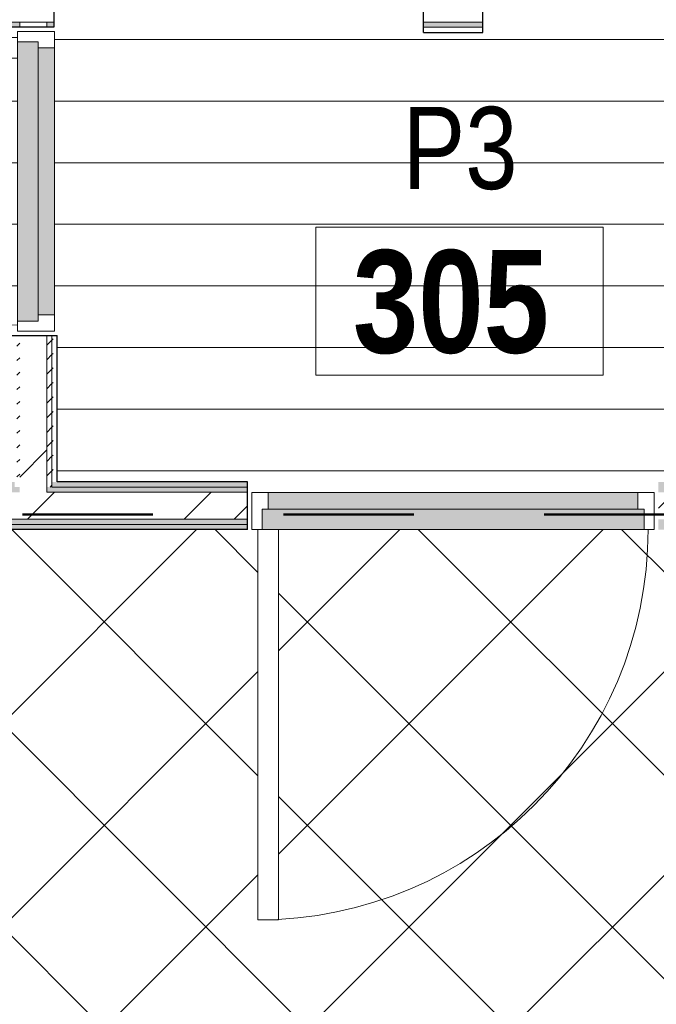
# Model space of a CAD drawing. Header units: millimetres. Extents: x -2764 to 55441, y -2158 to 22251.
# Tile 30 of 70: x 7962 to 9512, y 10702 to 13098. Entities that reach past the tile are written whole.
import ezdxf

# ---------------------------------------------------------------- set-up
doc = ezdxf.new("R2010")
doc.units = ezdxf.units.MM
doc.linetypes.add('Dash', pattern=[635, 317.5, -317.5])
for name, color, linetype, lineweight, true_color in [('_Tuletõkketsoon', 1, 'Dash', 50, 0xff0000), ('Color Fill-2', 9, 'Continuous', 9, 0x808080), ('Color Fill-4', 7, 'Continuous', 9, 0xab8450), ('Cut Pattern-2', 7, 'Continuous', 9, 0x787878), ('Doors-1', 7, 'Continuous', 9, 0x7da2b7), ('Doors-3', 7, 'Continuous', 9, 0x646464), ('Room Tags-1', 7, 'Continuous', 9, 0x800000)]:
    doc.layers.add(name, color=color, linetype=linetype, lineweight=lineweight, true_color=true_color)
for name, color, linetype, lineweight in [('Common Edges', 7, 'Continuous', 9), ('Cut Pattern-3', 7, 'Continuous', 9), ('Doors', 7, 'Continuous', 9), ('Doors-2', 7, 'Continuous', 18), ('Plan Swing', 7, 'Continuous', 9), ('Room Tags', 7, 'Continuous', 9), ('Walls-1', 7, 'Continuous', 25)]:
    doc.layers.add(name, color=color, linetype=linetype, lineweight=lineweight)
doc.styles.add('Swis721 Cn BT_1', font='swissc.ttf', dxfattribs={"height": 200})
doc.styles.add('Swis721 Cn BT_B', font='swisscb.ttf', dxfattribs={"height": 250})
pattern_1 = [(45, (0, 0), (0, 35.35534), [25, -25])]
pattern_2 = [(45, (0, 0), (-251.447, 251.447), []), (45, (0, 381), (-251.447, 251.447), [])]
pattern_3 = [(0, (0, 0), (0, 150), [])]

# ---------------------------------------------------------------- blocks, each defined once
blk = doc.blocks.new('SMA_D01_ 1-poolne - SU-P-07 - 1000x2100 3korrus-2306930-3 Korruse põrandate  plaan')
at = {"layer": 'Doors-1'}
for points in [[(450, 58), (-465, 58), (-465, 8), (465, 8), (465, 58)], [(-450, 8), (-450, -32), (450, -32), (450, 8), (82.2, 8)]]:
    blk.add_hatch(color=256, dxfattribs=at).paths.add_polyline_path(points, flags=0)
at = {"layer": 'Doors'}
for p, q in [((425, 58), (-465, 58)), ((-450, 8), (450, 8)), ((450, -32), (-450, -32))]:
    blk.add_line(p, q, dxfattribs=at)
at = {"layer": 'Doors-2'}
for p, q in [((475, 1008), (425, 1008)), ((425, 1008), (425, 58)), ((475, 58), (475, 1008)), ((-465, 58), (-490, 58)), ((-490, 58), (-490, -32)), ((-465, 8), (-465, 58)), ((425, 58), (475, 58)), ((465, 58), (465, 8)), ((490, 58), (475, 58)), ((490, -32), (490, 58)), ((-450, 8), (-465, 8)), ((-450, -32), (-450, 8)), ((465, 8), (450, 8)), ((450, 8), (450, -32)), ((-490, -32), (-450, -32)), ((450, -32), (490, -32))]:
    blk.add_line(p, q, dxfattribs=at)
at = {"layer": 'Plan Swing'}
blk.add_arc((475, 58), 950, 90, 180, dxfattribs=at)
blk = doc.blocks.new('SMA_D01_ 1-poolne - SU-P-04 - 750x2100-1929737-3 Korruse põrandate  plaan')
at = {"layer": 'Doors-3'}
for points in [[(340, 38), (-340, 38), (-340, -12), (340, -12)], [(325, -12), (-325, -12), (-325, -52), (325, -52)]]:
    blk.add_hatch(color=256, dxfattribs=at).paths.add_polyline_path(points, flags=0)
at = {"layer": 'Doors'}
for p, q in [((300, 38), (-340, 38)), ((-325, -12), (325, -12)), ((325, -52), (-325, -52))]:
    blk.add_line(p, q, dxfattribs=at)
at = {"layer": 'Doors-2'}
for p, q in [((350, 738), (300, 738)), ((300, 738), (300, 38)), ((350, 38), (350, 738)), ((-340, 38), (-365, 38)), ((-365, 38), (-365, -52)), ((-340, -12), (-340, 38)), ((300, 38), (350, 38)), ((340, 38), (340, -12)), ((365, 38), (350, 38)), ((365, -52), (365, 38)), ((-325, -12), (-340, -12)), ((-325, -52), (-325, -12)), ((340, -12), (325, -12)), ((325, -12), (325, -52)), ((-365, -52), (-325, -52)), ((325, -52), (365, -52))]:
    blk.add_line(p, q, dxfattribs=at)
at = {"layer": 'Plan Swing'}
blk.add_arc((350, 38), 700, 90, 180, dxfattribs=at)
blk = doc.blocks.new('1_0 Room Tag - 2_5mm Nr-411650-3 Korruse põrandate  plaan')
at = {"layer": 'Room Tags'}
for p, q in [((3.5, 1.8), (-3.5, 1.8)), ((-3.5, 1.8), (-3.5, -1.8)), ((3.5, 1.8), (3.5, -1.8)), ((3.5, -1.8), (-3.5, -1.8))]:
    blk.add_line(p, q, dxfattribs=at)

msp = doc.modelspace()

# ---------------------------------------------------------------- hatches: boundary and pattern name
at = {"layer": 'Color Fill-2'}
h = msp.add_hatch(dxfattribs=at)
h.set_pattern_fill('FP_38', color=256, style=0, pattern_type=2)
h.set_pattern_definition(pattern_3)
h.paths.add_polyline_path([(7656.9, 11973.1), (7936.8, 11973.1), (7936.8, 12329.6), (7994.8, 12329.6), (7994.8, 12339.6), (7956.8, 12339.6), (7956.8, 13004.6), (7256.8, 13004.6), (7256.8, 13054.6), (7956.8, 13054.6), (7956.8, 13069.6), (7994.8, 13069.6), (7994.8, 13079.6), (7936.8, 13079.6), (7936.8, 13067.1), (6223.8, 13067.1), (6223.8, 13151.6), (6213.8, 13151.6), (6213.8, 13052.1), (7077.4, 13052.1), (7077.4, 12009), (6213.8, 12009), (6213.8, 11973.1), (7077.4, 11973.1)], flags=0)
h = msp.add_hatch(dxfattribs=at)
h.set_pattern_fill('FP_38', color=256, style=0, pattern_type=2)
h.set_pattern_definition(pattern_3)
h.paths.add_polyline_path([(8526.8, 11915.1), (8526.8, 11947.1), (9506.8, 11947.1), (9506.8, 11915.1), (9516.8, 11915.1), (9516.8, 11973.1), (9971.8, 11973.1), (9971.8, 12329.6), (10029.8, 12329.6), (10029.8, 12339.6), (9977.8, 12339.6), (9977.8, 13069.6), (10029.8, 13069.6), (10029.8, 13079.6), (9989.3, 13079.6), (9989.3, 13151.6), (9979.3, 13151.6), (9979.3, 13146.1), (9099.3, 13146.1), (9099.3, 13151.6), (9089.3, 13151.6), (9089.3, 13067.1), (8945.3, 13067.1), (8945.3, 13151.6), (8935.3, 13151.6), (8934.6, 13146.1), (8055.3, 13146.1), (8055.3, 13151.6), (8045.3, 13151.6), (8045.3, 13079.6), (7994.8, 13079.6), (7995, 13069.6), (8046.8, 13069.6), (8046.8, 12339.6), (7994.8, 12339.6), (7994.8, 12329.6), (8052.8, 12329.6), (8052.8, 11973.1), (8516.8, 11973.1), (8516.8, 11915.1)], flags=0)
at = {"layer": 'Color Fill-4'}
h = msp.add_hatch(dxfattribs=at)
h.set_pattern_fill('FP_39', color=256, style=0, pattern_type=2)
h.set_pattern_definition([(45, (0, 0), (-247.4874, 247.4874), []), (135, (0, 0), (-247.4874, -247.4874), [])])
h.paths.add_polyline_path([(15197.2, 10554.1), (15197.2, 10586.1), (16377.2, 10586.1), (16377.2, 10554.1), (16387.1, 10554.1), (16387.2, 10612.1), (18011.7, 10612.1), (18011.7, 10627.1), (20544, 10626.6), (20544, 10569.1), (20554, 10569.1), (20554, 10601.1), (21534, 10601.1), (21534, 10569.1), (21544, 10569.1), (21544, 10627.1), (23863.1, 10627.1), (24023.1, 10577.1), (29866, 10577.1), (29866, 10579.1), (30016, 10579.1), (30015.7, 11824.1), (29866, 11824.1), (29866, 11857.1), (27555.8, 11857.6), (27555.8, 11915.1), (27545.8, 11915.1), (27545.8, 11857.1), (27530.8, 11857.1), (27530.8, 10907.1), (27480.8, 10907.1), (27480.8, 11857.1), (26565.8, 11857.1), (26565.8, 11915.1), (26555.8, 11915.1), (26555.8, 11857.1), (21544, 11857.1), (21544, 11915.1), (21534, 11915.1), (21534, 11883.1), (20554, 11883.1), (20554, 11915.1), (20544, 11915.1), (20544, 11857.1), (15551.7, 11857.1), (15551.7, 11915.1), (15541.7, 11915.1), (15541.7, 11883.1), (14561.7, 11883.8), (14561.7, 11915.1), (14551.7, 11915.1), (14551.7, 11857.1), (9516.8, 11857.1), (9516.8, 11915.1), (9506.8, 11915.1), (9506.8, 11857.1), (8591.8, 11857.1), (8591.8, 10907.1), (8541.8, 10907.1), (8541.8, 11857.1), (8526.8, 11857.1), (8526.8, 11915.1), (8516.8, 11915.1), (8516.8, 11857.1), (5863.8, 11857.1), (5863.8, 10657.1), (12150.5, 10657.1), (12150.5, 10612.1), (15187.2, 10612.1), (15187.2, 10554.1)], flags=0)
at = {"layer": 'Cut Pattern-2'}
h = msp.add_hatch(dxfattribs=at)
h.set_pattern_fill('FP_3', color=256, style=0, pattern_type=2)
h.set_pattern_definition(pattern_2)
h.paths.add_polyline_path([(7976.3, 11948.1), (8027.8, 11948.1), (8027.8, 12329.6), (7961.8, 12329.6), (7961.8, 11948.1)], flags=0)
h.paths.add_polyline_path([(8009.5, 13079.6), (8027.8, 13079.6), (8027.8, 13092.1), (7961.8, 13092.1), (7961.8, 13079.6), (8006.8, 13079.6)], flags=0)
h = msp.add_hatch(dxfattribs=at)
h.set_pattern_fill('FP_3', color=256, style=0, pattern_type=2)
h.set_pattern_definition(pattern_2)
h.paths.add_polyline_path([(17951.7, 11882.1), (18054.5, 11882.1), (18054.5, 11948.1), (15551.7, 11948.1), (15551.7, 11882.1), (17239.2, 11882.1)], flags=0)
h.paths.add_polyline_path([(12656.8, 11882.1), (14551.7, 11882.1), (14551.7, 11948.1), (9516.8, 11948.1), (9516.8, 11882.1), (12653.5, 11882.1)], flags=0)
h.paths.add_polyline_path([(6654.9, 11882.1), (8516.8, 11882.1), (8516.8, 11948.1), (6388.1, 11948.1), (6388.1, 11882.1), (6654.5, 11882.1)], flags=0)
at = {"layer": 'Cut Pattern-3'}
h = msp.add_hatch(dxfattribs=at)
h.set_pattern_fill('FP_1', color=256, style=0, pattern_type=2)
h.set_pattern_definition(pattern_1)
h.paths.add_polyline_path([(10062.8, 13079.6), (11001.8, 13079.6), (11001.8, 13092.1), (10062.8, 13092.1)], flags=0)
h.paths.add_polyline_path([(9089.3, 13079.6), (9089.3, 13092.1), (8945.3, 13092.1), (8945.3, 13079.6)], flags=0)
h.paths.add_polyline_path([(8027.8, 13079.6), (8045.3, 13079.6), (8045.3, 13092.1), (8027.8, 13092.1)], flags=0)
h.paths.add_polyline_path([(6388.1, 13079.6), (7961.8, 13079.6), (7961.8, 13092.1), (6388.1, 13092.1)], flags=0)
h.paths.add_polyline_path([(9996.8, 13079.6), (9996.8, 13092.1), (9989.3, 13092.1), (9989.3, 13079.6)], flags=0)
h = msp.add_hatch(dxfattribs=at)
h.set_pattern_fill('FP_1', color=256, style=0, pattern_type=2)
h.set_pattern_definition(pattern_1)
h.paths.add_polyline_path([(7949.3, 11960.6), (7961.8, 11960.6), (7961.8, 12329.6), (7949.3, 12329.6), (7949.3, 11963)], flags=0)
h = msp.add_hatch(dxfattribs=at)
h.set_pattern_fill('FP_1', color=256, style=0, pattern_type=2)
h.set_pattern_definition(pattern_1)
h.paths.add_polyline_path([(8030.1, 11960.6), (8040.3, 11960.6), (8040.3, 12329.6), (8027.8, 12329.6), (8027.8, 11960.6)], flags=0)
h = msp.add_hatch(dxfattribs=at)
h.set_pattern_fill('FP_1', color=256, style=0, pattern_type=2)
h.set_pattern_definition(pattern_1)
h.paths.add_polyline_path([(8052.8, 11973.1), (8052.8, 12329.6), (8040.3, 12329.6), (8040.3, 11973.1)], flags=0)
h = msp.add_hatch(dxfattribs=at)
h.set_pattern_fill('FP_1', color=256, style=0, pattern_type=2)
h.set_pattern_definition(pattern_1)
h.paths.add_polyline_path([(17834.4, 11960.6), (17869.5, 11960.6), (17869.5, 11973.1), (16164.3, 11973.1), (16164.3, 11960.6), (17239.2, 11960.6)], flags=0)
h.paths.add_polyline_path([(15961.6, 11960.6), (16073.3, 11960.6), (16073.3, 11973.1), (15551.7, 11973.1), (15551.7, 11960.6)], flags=0)
h.paths.add_polyline_path([(13406.3, 11960.6), (14038.3, 11960.6), (14038.3, 11973.1), (12648.5, 11973.1), (12648.5, 11960.6), (13161.7, 11960.6)], flags=0)
h.paths.add_polyline_path([(14129.3, 11960.6), (14551.7, 11960.6), (14551.7, 11973.1), (14129.3, 11973.1)], flags=0)
h.paths.add_polyline_path([(11504, 11960.6), (12034, 11960.6), (12034, 11973.1), (11504, 11973.1)], flags=0)
h.paths.add_polyline_path([(12448.1, 11960.6), (12584, 11960.6), (12584, 11973.1), (12178, 11973.1), (12178, 11960.6)], flags=0)
h.paths.add_polyline_path([(10212.2, 11960.6), (11439.5, 11960.6), (11439.5, 11973.1), (10075.3, 11973.1), (10075.3, 11960.6)], flags=0)
h.paths.add_polyline_path([(9892.8, 11960.6), (9984.3, 11960.6), (9984.3, 11973.1), (9516.8, 11973.1), (9516.8, 11960.6), (9573.4, 11960.6)], flags=0)
h.paths.add_polyline_path([(6683.7, 11960.6), (7949.3, 11960.6), (7949.3, 11973.1), (6388.1, 11973.1), (6388.1, 11960.6), (6683.3, 11960.6)], flags=0)
h.paths.add_polyline_path([(8516.8, 11960.6), (8516.8, 11973.1), (8040.3, 11973.1), (8040.3, 11960.6), (8295.7, 11960.6)], flags=0)
h = msp.add_hatch(dxfattribs=at)
h.set_pattern_fill('FP_1', color=256, style=0, pattern_type=2)
h.set_pattern_definition(pattern_1)
h.paths.add_polyline_path([(17869.5, 11948.1), (17869.5, 11960.6), (16151.8, 11960.6), (16151.8, 11948.1), (17866.2, 11948.1)], flags=0)
h.paths.add_polyline_path([(15961.6, 11948.1), (16085.8, 11948.1), (16085.8, 11960.6), (15551.7, 11960.6), (15551.7, 11948.1)], flags=0)
h.paths.add_polyline_path([(14116.8, 11948.1), (14551.7, 11948.1), (14551.7, 11960.6), (14116.8, 11960.6)], flags=0)
h.paths.add_polyline_path([(14050.8, 11948.1), (14050.8, 11960.6), (12648.5, 11960.6), (12648.5, 11948.1), (14045.1, 11948.1)], flags=0)
h.paths.add_polyline_path([(12046.5, 11948.1), (12046.5, 11960.6), (11504, 11960.6), (11504, 11948.1), (11597.1, 11948.1)], flags=0)
h.paths.add_polyline_path([(10851, 11948.1), (11439.5, 11948.1), (11439.5, 11960.6), (10062.8, 11960.6), (10062.8, 11948.1), (10212.2, 11948.1)], flags=0)
h.paths.add_polyline_path([(12448.1, 11948.1), (12584, 11948.1), (12584, 11960.6), (12165.5, 11960.6), (12165.5, 11948.1)], flags=0)
h.paths.add_polyline_path([(9573.4, 11948.1), (9996.8, 11948.1), (9996.8, 11960.6), (9516.8, 11960.6), (9516.8, 11948.1)], flags=0)
h.paths.add_polyline_path([(8032.4, 11948.1), (8516.8, 11948.1), (8516.8, 11960.6), (8027.8, 11960.6), (8027.8, 11948.1)], flags=0)
h.paths.add_polyline_path([(6679.1, 11948.1), (7961.8, 11948.1), (7961.8, 11960.6), (6388.1, 11960.6), (6388.1, 11948.1), (6678.7, 11948.1)], flags=0)
h = msp.add_hatch(dxfattribs=at)
h.set_pattern_fill('FP_1', color=256, style=0, pattern_type=2)
h.set_pattern_definition(pattern_1)
h.paths.add_polyline_path([(17951.7, 11869.6), (18054.5, 11869.6), (18054.5, 11882.1), (15551.7, 11882.1), (15551.7, 11869.6), (17239.2, 11869.6)], flags=0)
h.paths.add_polyline_path([(12046.5, 11869.6), (14551.7, 11869.6), (14551.7, 11882.1), (9516.8, 11882.1), (9516.8, 11869.6), (11630.9, 11869.6)], flags=0)
h.paths.add_polyline_path([(6649.9, 11869.6), (8516.8, 11869.6), (8516.8, 11882.1), (6388.1, 11882.1), (6388.1, 11869.6)], flags=0)
h = msp.add_hatch(dxfattribs=at)
h.set_pattern_fill('FP_1', color=256, style=0, pattern_type=2)
h.set_pattern_definition(pattern_1)
h.paths.add_polyline_path([(18054.5, 11857.1), (18054.5, 11869.6), (15551.7, 11869.6), (15551.7, 11857.1), (17951.7, 11857.1)], flags=0)
h.paths.add_polyline_path([(9573.4, 11857.1), (14551.7, 11857.1), (14551.7, 11869.6), (9516.8, 11869.6), (9516.8, 11857.1)], flags=0)
h.paths.add_polyline_path([(7656.9, 11857.1), (8516.8, 11857.1), (8516.8, 11869.6), (6388.1, 11869.6), (6388.1, 11857.1), (7018.1, 11857.1)], flags=0)

# ---------------------------------------------------------------- linework, layer by layer
at = {"layer": '_Tuletõkketsoon'}
msp.add_line((6063.8, 11894.1), (30291.5, 11894.1), dxfattribs=at)
at = {"layer": 'Common Edges'}
for p, q in [((8045.3, 13092.1), (6223.8, 13092.1)), ((7961.8, 13092.1), (7961.8, 13079.6)), ((8027.8, 13092.1), (8027.8, 13079.6)), ((9089.3, 13092.1), (8945.3, 13092.1)), ((9089.3, 13079.6), (8945.3, 13079.6)), ((8027.8, 11948.1), (8027.8, 12329.6)), ((8040.3, 11960.6), (8040.3, 12329.6)), ((8516.8, 11960.6), (8040.3, 11960.6)), ((8516.8, 11948.1), (8027.8, 11948.1)), ((8516.8, 11882.1), (5863.8, 11882.1)), ((8516.8, 11869.6), (5863.8, 11869.6))]:
    msp.add_line(p, q, dxfattribs=at)
at = {"layer": 'Walls-1'}
for p, q in [((8045.3, 13236.1), (8045.3, 13079.6)), ((8945.3, 13067.1), (8945.3, 13236.1)), ((9089.3, 13067.1), (9089.3, 13236.1)), ((8045.3, 13079.6), (7936.8, 13079.6)), ((8945.3, 13067.1), (9089.3, 13067.1)), ((7936.8, 12329.6), (8052.8, 12329.6)), ((8052.8, 11973.1), (8052.8, 12329.6)), ((8516.8, 11973.1), (8052.8, 11973.1)), ((8516.8, 11857.1), (8516.8, 11973.1)), ((8516.8, 11857.1), (5863.8, 11857.1))]:
    msp.add_line(p, q, dxfattribs=at)

# ---------------------------------------------------------------- block references
at = {"layer": 'Doors'}
for name, p, rotation in [('SMA_D01_ 1-poolne - SU-P-04 - 750x2100-1929737-3 Korruse põrandate  plaan', (7994.8, 12704.6), 89.99999999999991), ('SMA_D01_ 1-poolne - SU-P-07 - 1000x2100 3korrus-2306930-3 Korruse põrandate  plaan', (9016.8, 11915.1), 180)]:
    msp.add_blockref(name, p, dxfattribs=dict(at, rotation=rotation))
at = {"layer": 'Room Tags', "xscale": 99.99999999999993, "yscale": 99.99999999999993, "zscale": 99.99999999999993}
msp.add_blockref('1_0 Room Tag - 2_5mm Nr-411650-3 Korruse põrandate  plaan', (9032.7, 12412.8), dxfattribs=at)

# ---------------------------------------------------------------- texts
at = {"layer": 'Room Tags', "insert": (8773, 12537.3), "char_height": 250, "width": 625.316, "attachment_point": 1, "style": 'Swis721 Cn BT_B'}
msp.add_mtext('305', dxfattribs=at)
at = {"layer": 'Room Tags-1', "insert": (8893.7, 12885.9), "char_height": 200, "width": 328.692, "attachment_point": 1, "style": 'Swis721 Cn BT_1'}
msp.add_mtext('P3', dxfattribs=at)

doc.saveas('drawing.dxf')
